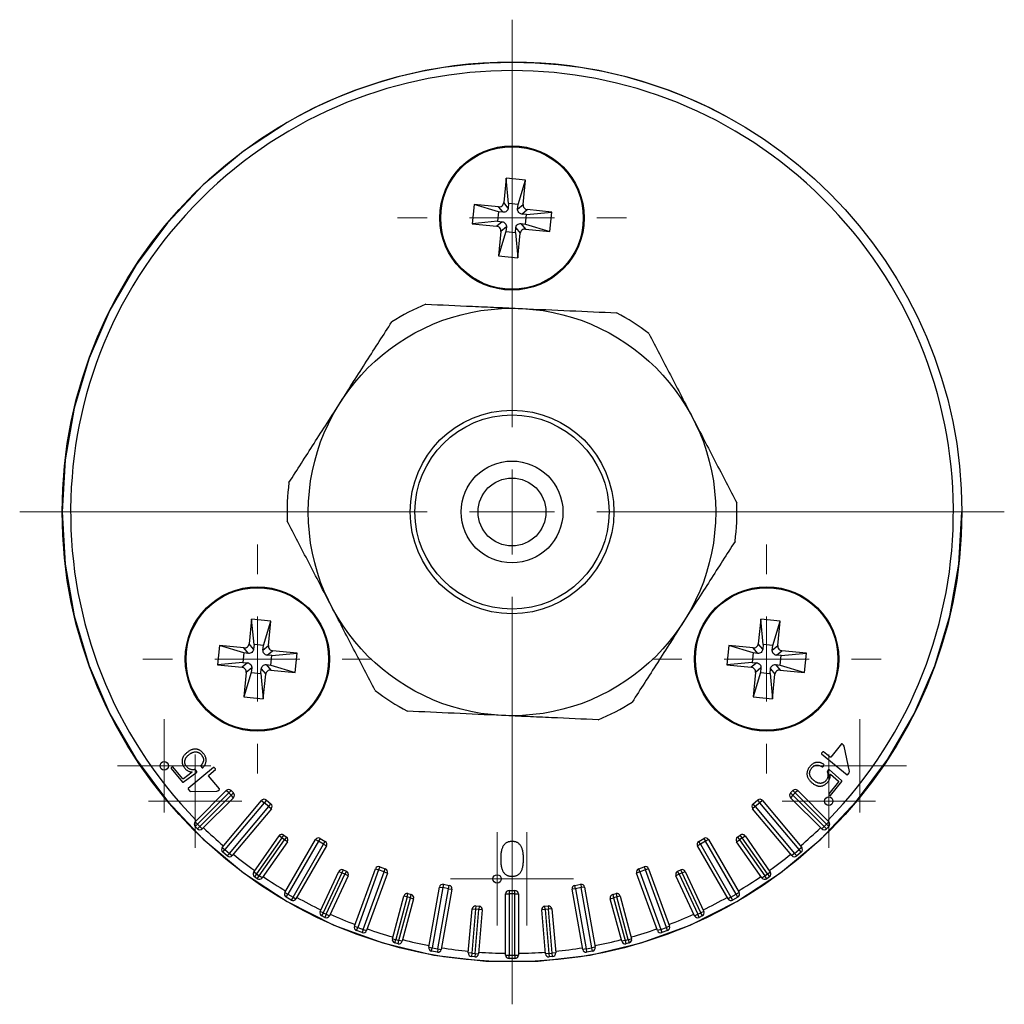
# Model space of a CAD drawing. Header units: millimetres. Extents: x -595 to 1062, y 402 to 460.
# Tile 3 of 3: x 1004 to 1062, y 402 to 460. Entities that reach past the tile are written whole.
import ezdxf

# ---------------------------------------------------------------- set-up
doc = ezdxf.new("R2010")
doc.units = ezdxf.units.MM

# ---------------------------------------------------------------- blocks, each defined once
blk = doc.blocks.new('SW_CENTERMARKSYMBOL_0')
at = {"color": 0, "linetype": 'Continuous', "lineweight": 18}
for p, q in [((0, 5), (0, 6.75)), ((0, 0), (0, 2.5)), ((-5, 0), (-6.75, 0)), ((0, 0), (-2.5, 0)), ((0, 0), (0, -2.5)), ((0, 0), (2.5, 0)), ((5, 0), (6.75, 0)), ((0, -5), (0, -6.75))]:
    blk.add_line(p, q, dxfattribs=at)
blk = doc.blocks.new('SW_CENTERMARKSYMBOL_1')
at = {"color": 0, "linetype": 'Continuous', "lineweight": 18}
for p, q in [((0, 5), (0, 29)), ((0, 0), (0, 2.5)), ((-5, 0), (-29, 0)), ((0, 0), (-2.5, 0)), ((0, 0), (0, -2.5)), ((0, 0), (2.5, 0)), ((5, 0), (29, 0)), ((0, -5), (0, -29))]:
    blk.add_line(p, q, dxfattribs=at)
blk = doc.blocks.new('SW_CENTERMARKSYMBOL_2')
at = {"color": 0, "linetype": 'Continuous', "lineweight": 18}
for p, q in [((0, 5), (0, 6.75)), ((0, 0), (0, 2.5)), ((-5, 0), (-6.75, 0)), ((0, 0), (-2.5, 0)), ((0, 0), (0, -2.5)), ((0, 0), (2.5, 0)), ((5, 0), (6.75, 0)), ((0, -5), (0, -6.75))]:
    blk.add_line(p, q, dxfattribs=at)
blk = doc.blocks.new('SW_CENTERMARKSYMBOL_3')
at = {"color": 0, "linetype": 'Continuous', "lineweight": 18}
for p, q in [((0, 5), (0, 6.75)), ((0, 0), (0, 2.5)), ((-5, 0), (-6.75, 0)), ((0, 0), (-2.5, 0)), ((0, 0), (0, -2.5)), ((0, 0), (2.5, 0)), ((5, 0), (6.75, 0)), ((0, -5), (0, -6.75))]:
    blk.add_line(p, q, dxfattribs=at)
blk = doc.blocks.new('SW_CENTERMARKSYMBOL_4')
at = {"color": 0, "linetype": 'Continuous', "lineweight": 18}
for p, q in [((0, 2.5), (0, 2.75)), ((0, 0), (0, 2.5)), ((-2.5, 0), (-2.75, 0)), ((0, 0), (-2.5, 0)), ((0, 0), (0, -2.5)), ((0, 0), (2.5, 0)), ((2.5, 0), (2.75, 0)), ((0, -2.5), (0, -2.75))]:
    blk.add_line(p, q, dxfattribs=at)
blk = doc.blocks.new('SW_CENTERMARKSYMBOL_5')
at = {"color": 0, "linetype": 'Continuous', "lineweight": 18}
for p, q in [((0, 2.5), (0, 2.75)), ((0, 0), (0, 2.5)), ((-2.5, 0), (-2.75, 0)), ((0, 0), (-2.5, 0)), ((0, 0), (0, -2.5)), ((0, 0), (2.5, 0)), ((2.5, 0), (2.75, 0)), ((0, -2.5), (0, -2.75))]:
    blk.add_line(p, q, dxfattribs=at)
blk = doc.blocks.new('SW_CENTERMARKSYMBOL_6')
at = {"color": 0, "linetype": 'Continuous', "lineweight": 18}
for p, q in [((0, 2.5), (0, 2.75)), ((0, 0), (0, 2.5)), ((-2.5, 0), (-2.75, 0)), ((0, 0), (-2.5, 0)), ((0, 0), (0, -2.5)), ((0, 0), (2.5, 0)), ((2.5, 0), (2.75, 0)), ((0, -2.5), (0, -2.75))]:
    blk.add_line(p, q, dxfattribs=at)
blk = doc.blocks.new('SW_CENTERMARKSYMBOL_7')
at = {"color": 0, "linetype": 'Continuous', "lineweight": 18}
for p, q in [((0, 2.5), (0, 2.75)), ((0, 0), (0, 2.5)), ((-2.5, 0), (-2.75, 0)), ((0, 0), (-2.5, 0)), ((0, 0), (0, -2.5)), ((0, 0), (2.5, 0)), ((2.5, 0), (2.75, 0)), ((0, -2.5), (0, -2.75))]:
    blk.add_line(p, q, dxfattribs=at)
blk = doc.blocks.new('SW_CENTERMARKSYMBOL_8')
at = {"color": 0, "linetype": 'Continuous', "lineweight": 18}
for p, q in [((0, 2.5), (0, 2.75)), ((0, 0), (0, 2.5)), ((-2.5, 0), (-2.75, 0)), ((0, 0), (-2.5, 0)), ((0, 0), (0, -2.5)), ((0, 0), (2.5, 0)), ((2.5, 0), (2.75, 0)), ((0, -2.5), (0, -2.75))]:
    blk.add_line(p, q, dxfattribs=at)
blk = doc.blocks.new('SW_CENTERMARKSYMBOL_9')
at = {"color": 0, "linetype": 'Continuous', "lineweight": 18}
for p, q in [((0, 2.5), (0, 2.75)), ((0, 0), (0, 2.5)), ((-2.5, 0), (-2.75, 0)), ((0, 0), (-2.5, 0)), ((0, 0), (0, -2.5)), ((0, 0), (2.5, 0)), ((2.5, 0), (2.75, 0)), ((0, -2.5), (0, -2.75))]:
    blk.add_line(p, q, dxfattribs=at)

msp = doc.modelspace()

# ---------------------------------------------------------------- linework, layer by layer
at = {"color": 7, "linetype": 'Continuous', "lineweight": 25}
for p, q in [((1032.439, 450.53), (1032.298, 449.087)), ((1032.59, 449.038), (1032.439, 450.53)), ((1033.583, 450.419), (1032.439, 450.53)), ((1033.147, 448.984), (1033.583, 450.419)), ((1033.442, 448.975), (1033.583, 450.419)), ((1030.554, 448.981), (1030.443, 447.836)), ((1031.989, 448.544), (1030.554, 448.981)), ((1031.998, 448.84), (1030.554, 448.981)), ((1032.563, 448.765), (1032.298, 449.087)), ((1032.59, 449.038), (1032.563, 448.765)), ((1033.147, 448.984), (1032.59, 449.038)), ((1033.12, 448.71), (1033.147, 448.984)), ((1033.12, 448.71), (1033.442, 448.975)), ((1031.989, 448.544), (1031.935, 447.987)), ((1032.263, 448.518), (1031.989, 448.544)), ((1032.263, 448.518), (1031.998, 448.84)), ((1033.367, 448.41), (1033.689, 448.675)), ((1033.641, 448.384), (1033.367, 448.41)), ((1033.586, 447.826), (1033.641, 448.384)), ((1033.641, 448.384), (1035.133, 448.535)), ((1035.133, 448.535), (1033.689, 448.675)), ((1035.021, 447.39), (1035.133, 448.535)), ((1031.935, 447.987), (1030.443, 447.836)), ((1030.443, 447.836), (1031.886, 447.696)), ((1032.209, 447.961), (1031.886, 447.696)), ((1031.935, 447.987), (1032.209, 447.961)), ((1033.313, 447.853), (1033.578, 447.531)), ((1033.313, 447.853), (1033.586, 447.826)), ((1033.586, 447.826), (1035.021, 447.39)), ((1032.133, 447.395), (1031.992, 445.952)), ((1032.429, 447.387), (1031.992, 445.952)), ((1032.455, 447.66), (1032.133, 447.395)), ((1032.455, 447.66), (1032.429, 447.387)), ((1032.429, 447.387), (1032.986, 447.333)), ((1032.986, 447.333), (1033.013, 447.606)), ((1032.986, 447.333), (1033.137, 445.84)), ((1033.013, 447.606), (1033.278, 447.284)), ((1033.137, 445.84), (1033.278, 447.284)), ((1033.578, 447.531), (1035.021, 447.39)), ((1031.992, 445.952), (1033.137, 445.84)), ((1017.439, 424.55), (1017.298, 423.106)), ((1017.59, 423.057), (1017.439, 424.55)), ((1018.583, 424.438), (1017.439, 424.55)), ((1018.147, 423.003), (1018.583, 424.438)), ((1018.442, 422.995), (1018.583, 424.438)), ((1047.439, 424.55), (1047.298, 423.106)), ((1047.59, 423.057), (1047.439, 424.55)), ((1048.583, 424.438), (1047.439, 424.55)), ((1048.147, 423.003), (1048.583, 424.438)), ((1048.442, 422.995), (1048.583, 424.438)), ((1015.554, 423), (1015.443, 421.855)), ((1016.989, 422.564), (1015.554, 423)), ((1016.998, 422.859), (1015.554, 423)), ((1017.263, 422.537), (1016.998, 422.859)), ((1017.563, 422.784), (1017.298, 423.106)), ((1017.59, 423.057), (1017.563, 422.784)), ((1018.147, 423.003), (1017.59, 423.057)), ((1018.12, 422.73), (1018.147, 423.003)), ((1018.12, 422.73), (1018.442, 422.995)), ((1045.554, 423), (1045.443, 421.855)), ((1046.989, 422.564), (1045.554, 423)), ((1046.998, 422.859), (1045.554, 423)), ((1047.263, 422.537), (1046.998, 422.859)), ((1047.563, 422.784), (1047.298, 423.106)), ((1047.59, 423.057), (1047.563, 422.784)), ((1048.147, 423.003), (1047.59, 423.057)), ((1048.12, 422.73), (1048.147, 423.003)), ((1048.12, 422.73), (1048.442, 422.995)), ((1016.989, 422.564), (1016.935, 422.007)), ((1017.263, 422.537), (1016.989, 422.564)), ((1018.367, 422.429), (1018.689, 422.695)), ((1018.641, 422.403), (1018.367, 422.429)), ((1018.586, 421.846), (1018.641, 422.403)), ((1018.641, 422.403), (1020.133, 422.554)), ((1020.133, 422.554), (1018.689, 422.695)), ((1020.021, 421.409), (1020.133, 422.554)), ((1046.989, 422.564), (1046.935, 422.007)), ((1047.263, 422.537), (1046.989, 422.564)), ((1048.367, 422.429), (1048.689, 422.695)), ((1048.641, 422.403), (1048.367, 422.429)), ((1048.586, 421.846), (1048.641, 422.403)), ((1048.641, 422.403), (1050.133, 422.554)), ((1050.133, 422.554), (1048.689, 422.695)), ((1050.021, 421.409), (1050.133, 422.554)), ((1016.935, 422.007), (1015.443, 421.855)), ((1015.443, 421.855), (1016.886, 421.715)), ((1017.209, 421.98), (1016.886, 421.715)), ((1016.935, 422.007), (1017.209, 421.98)), ((1017.455, 421.68), (1017.133, 421.415)), ((1017.455, 421.68), (1017.429, 421.406)), ((1018.313, 421.872), (1018.578, 421.55)), ((1018.313, 421.872), (1018.586, 421.846)), ((1018.586, 421.846), (1020.021, 421.409)), ((1046.935, 422.007), (1045.443, 421.855)), ((1045.443, 421.855), (1046.886, 421.715)), ((1047.209, 421.98), (1046.886, 421.715)), ((1046.935, 422.007), (1047.209, 421.98)), ((1047.455, 421.68), (1047.133, 421.415)), ((1047.455, 421.68), (1047.429, 421.406)), ((1048.313, 421.872), (1048.578, 421.55)), ((1048.313, 421.872), (1048.586, 421.846)), ((1048.586, 421.846), (1050.021, 421.409)), ((1017.133, 421.415), (1016.992, 419.971)), ((1017.429, 421.406), (1016.992, 419.971)), ((1017.429, 421.406), (1017.986, 421.352)), ((1017.986, 421.352), (1018.013, 421.625)), ((1017.986, 421.352), (1018.137, 419.86)), ((1018.013, 421.625), (1018.278, 421.303)), ((1018.137, 419.86), (1018.278, 421.303)), ((1018.578, 421.55), (1020.021, 421.409)), ((1047.133, 421.415), (1046.992, 419.971)), ((1047.429, 421.406), (1046.992, 419.971)), ((1047.429, 421.406), (1047.986, 421.352)), ((1047.986, 421.352), (1048.013, 421.625)), ((1047.986, 421.352), (1048.137, 419.86)), ((1048.013, 421.625), (1048.278, 421.303)), ((1048.137, 419.86), (1048.278, 421.303)), ((1048.578, 421.55), (1050.021, 421.409)), ((1016.992, 419.971), (1018.137, 419.86)), ((1046.992, 419.971), (1048.137, 419.86)), ((1052.196, 417.199), (1051.569, 416.425)), ((1052.236, 417.203), (1052.196, 417.199)), ((1052.325, 417.132), (1052.236, 417.203)), ((1052.351, 417.074), (1052.325, 417.132)), ((1052.671, 415.569), (1052.351, 417.074)), ((1013.614, 416.672), (1013.614, 416.672)), ((1051.091, 416.739), (1051.019, 416.65)), ((1051.019, 416.65), (1051.023, 416.61)), ((1051.023, 416.61), (1052.528, 415.392)), ((1051.131, 416.743), (1051.091, 416.739)), ((1051.529, 416.421), (1051.131, 416.743)), ((1014.459, 415.932), (1014.455, 415.891)), ((1014.455, 415.891), (1014.528, 415.804)), ((1051.057, 415.859), (1051.097, 415.863)), ((1051.097, 415.863), (1051.169, 415.951)), ((1051.169, 415.951), (1051.164, 415.991)), ((1051.569, 416.425), (1051.529, 416.421)), ((1012.71, 415.802), (1012.706, 415.761)), ((1012.706, 415.761), (1013.383, 414.955)), ((1012.775, 415.856), (1012.71, 415.802)), ((1012.815, 415.853), (1012.775, 415.856)), ((1013.401, 415.155), (1012.815, 415.853)), ((1013.423, 414.951), (1014.223, 415.548)), ((1013.939, 415.532), (1013.441, 415.152)), ((1015.203, 415.821), (1013.72, 414.577)), ((1013.921, 415.555), (1013.939, 415.532)), ((1014.153, 415.675), (1014.095, 415.701)), ((1014.226, 415.588), (1014.153, 415.675)), ((1014.223, 415.548), (1014.226, 415.588)), ((1014.528, 415.804), (1014.568, 415.801)), ((1014.917, 415.321), (1014.92, 415.361)), ((1015.557, 414.558), (1014.917, 415.321)), ((1014.92, 415.361), (1015.313, 415.69)), ((1015.243, 415.817), (1015.203, 415.821)), ((1015.316, 415.73), (1015.243, 415.817)), ((1015.313, 415.69), (1015.316, 415.73)), ((1051.367, 415.608), (1051.353, 415.546)), ((1051.438, 415.696), (1051.367, 415.608)), ((1051.478, 415.7), (1051.438, 415.696)), ((1052.217, 415.029), (1051.478, 415.7)), ((1051.53, 415.403), (1051.548, 415.424)), ((1051.548, 415.424), (1052.017, 415.008)), ((1052.528, 415.392), (1052.568, 415.396)), ((1052.568, 415.396), (1052.657, 415.507)), ((1052.657, 415.507), (1052.671, 415.569)), ((1013.383, 414.955), (1013.423, 414.951)), ((1013.441, 415.152), (1013.401, 415.155)), ((1050.491, 414.889), (1050.491, 414.888)), ((1052.021, 414.968), (1051.448, 414.26)), ((1051.558, 414.171), (1052.221, 414.989)), ((1052.017, 415.008), (1052.021, 414.968)), ((1052.221, 414.989), (1052.217, 415.029)), ((1013.72, 414.577), (1013.717, 414.537)), ((1013.717, 414.537), (1013.808, 414.428)), ((1013.808, 414.428), (1013.867, 414.402)), ((1013.867, 414.402), (1015.404, 414.43)), ((1014.12, 412.621), (1015.958, 414.459)), ((1016.1, 414.318), (1014.261, 412.479)), ((1014.403, 412.338), (1016.241, 414.176)), ((1015.404, 414.43), (1015.466, 414.444)), ((1015.466, 414.444), (1015.554, 414.518)), ((1015.554, 414.518), (1015.557, 414.558)), ((1016.1, 414.318), (1015.958, 414.459)), ((1016.1, 414.318), (1016.241, 414.459)), ((1016.241, 414.176), (1016.1, 414.318)), ((1016.241, 414.459), (1016.383, 414.318)), ((1016.383, 414.318), (1016.241, 414.176)), ((1016.383, 414.035), (1016.241, 414.176)), ((1049.193, 414.318), (1049.334, 414.459)), ((1049.334, 414.176), (1049.193, 414.318)), ((1049.334, 414.176), (1049.193, 414.035)), ((1049.334, 414.459), (1049.476, 414.318)), ((1049.476, 414.318), (1049.334, 414.176)), ((1049.334, 414.176), (1051.173, 412.338)), ((1049.617, 414.459), (1049.476, 414.318)), ((1051.314, 412.479), (1049.476, 414.318)), ((1049.617, 414.459), (1051.456, 412.621)), ((1051.448, 414.26), (1051.452, 414.22)), ((1051.452, 414.22), (1051.518, 414.166)), ((1051.518, 414.166), (1051.558, 414.171)), ((1016.383, 414.035), (1014.544, 412.197)), ((1015.723, 411.111), (1018.037, 413.869)), ((1018.191, 413.741), (1015.877, 410.983)), ((1018.037, 413.869), (1018.191, 413.741)), ((1018.319, 413.894), (1018.191, 413.741)), ((1018.459, 413.516), (1018.191, 413.741)), ((1018.319, 413.894), (1018.587, 413.669)), ((1018.459, 413.516), (1018.587, 413.669)), ((1046.988, 413.669), (1047.256, 413.894)), ((1047.117, 413.516), (1046.988, 413.669)), ((1047.385, 413.741), (1047.117, 413.516)), ((1047.256, 413.894), (1047.385, 413.741)), ((1047.538, 413.869), (1047.385, 413.741)), ((1049.699, 410.983), (1047.385, 413.741)), ((1047.538, 413.869), (1049.852, 411.111)), ((1051.032, 412.197), (1049.193, 414.035)), ((1016.145, 410.758), (1018.459, 413.516)), ((1018.612, 413.387), (1016.298, 410.629)), ((1018.459, 413.516), (1018.612, 413.387)), ((1047.117, 413.516), (1046.964, 413.387)), ((1049.278, 410.629), (1046.964, 413.387)), ((1047.117, 413.516), (1049.431, 410.758)), ((1014.261, 412.479), (1014.12, 412.621)), ((1014.261, 412.479), (1014.12, 412.338)), ((1014.261, 412.479), (1014.403, 412.338)), ((1051.173, 412.338), (1051.314, 412.479)), ((1051.456, 412.621), (1051.314, 412.479)), ((1051.456, 412.338), (1051.314, 412.479)), ((1014.261, 412.197), (1014.12, 412.338)), ((1014.261, 412.197), (1014.403, 412.338)), ((1014.544, 412.197), (1014.403, 412.338)), ((1019.227, 411.671), (1019.341, 411.835)), ((1019.341, 411.835), (1019.505, 411.72)), ((1046.07, 411.72), (1046.234, 411.835)), ((1046.349, 411.671), (1046.234, 411.835)), ((1051.173, 412.338), (1051.032, 412.197)), ((1051.173, 412.338), (1051.314, 412.197)), ((1051.456, 412.338), (1051.314, 412.197)), ((1017.571, 409.656), (1019.063, 411.786)), ((1019.227, 411.671), (1017.735, 409.542)), ((1017.899, 409.427), (1019.39, 411.557)), ((1019.554, 411.442), (1018.063, 409.312)), ((1019.227, 411.671), (1019.063, 411.786)), ((1019.39, 411.557), (1019.227, 411.671)), ((1019.505, 411.72), (1019.39, 411.557)), ((1019.554, 411.442), (1019.39, 411.557)), ((1019.413, 408.448), (1021.213, 411.566)), ((1021.386, 411.466), (1019.586, 408.348)), ((1019.889, 408.173), (1021.689, 411.291)), ((1021.213, 411.566), (1021.386, 411.466)), ((1021.486, 411.639), (1021.386, 411.466)), ((1021.689, 411.291), (1021.386, 411.466)), ((1021.486, 411.639), (1021.789, 411.464)), ((1021.689, 411.291), (1021.789, 411.464)), ((1021.689, 411.291), (1021.862, 411.191)), ((1043.886, 411.291), (1043.713, 411.191)), ((1043.786, 411.464), (1044.09, 411.639)), ((1043.886, 411.291), (1043.786, 411.464)), ((1044.19, 411.466), (1043.886, 411.291)), ((1043.886, 411.291), (1045.686, 408.173)), ((1044.09, 411.639), (1044.19, 411.466)), ((1044.363, 411.566), (1044.19, 411.466)), ((1045.99, 408.348), (1044.19, 411.466)), ((1044.363, 411.566), (1046.163, 408.448)), ((1046.021, 411.442), (1046.185, 411.557)), ((1047.513, 409.312), (1046.021, 411.442)), ((1046.07, 411.72), (1046.185, 411.557)), ((1046.349, 411.671), (1046.185, 411.557)), ((1046.185, 411.557), (1047.676, 409.427)), ((1046.349, 411.671), (1046.513, 411.786)), ((1047.84, 409.542), (1046.349, 411.671)), ((1046.513, 411.786), (1048.004, 409.656)), ((1015.723, 411.111), (1015.877, 410.983)), ((1015.748, 410.83), (1015.877, 410.983)), ((1016.016, 410.605), (1015.748, 410.83)), ((1015.877, 410.983), (1016.145, 410.758)), ((1016.145, 410.758), (1016.016, 410.605)), ((1016.145, 410.758), (1016.298, 410.629)), ((1021.862, 411.191), (1020.062, 408.073)), ((1045.513, 408.073), (1043.713, 411.191)), ((1049.431, 410.758), (1049.278, 410.629)), ((1049.431, 410.758), (1049.699, 410.983)), ((1049.431, 410.758), (1049.559, 410.605)), ((1049.827, 410.83), (1049.559, 410.605)), ((1049.852, 411.111), (1049.699, 410.983)), ((1049.827, 410.83), (1049.699, 410.983)), ((1032.121, 410.431), (1032.121, 410.43)), ((1017.735, 409.542), (1017.571, 409.656)), ((1017.735, 409.542), (1017.621, 409.378)), ((1017.735, 409.542), (1017.899, 409.427)), ((1021.485, 407.336), (1022.584, 409.693)), ((1022.766, 409.608), (1021.667, 407.252)), ((1021.848, 407.167), (1022.947, 409.524)), ((1022.584, 409.693), (1022.766, 409.608)), ((1022.85, 409.789), (1022.766, 409.608)), ((1022.947, 409.524), (1022.766, 409.608)), ((1022.85, 409.789), (1023.031, 409.705)), ((1023.031, 409.705), (1022.947, 409.524)), ((1023.128, 409.439), (1022.947, 409.524)), ((1023.509, 406.466), (1024.74, 409.849)), ((1024.928, 409.781), (1023.697, 406.398)), ((1024.025, 406.278), (1025.257, 409.661)), ((1025.445, 409.593), (1024.213, 406.21)), ((1024.74, 409.849), (1024.928, 409.781)), ((1024.996, 409.969), (1024.928, 409.781)), ((1025.257, 409.661), (1024.928, 409.781)), ((1024.996, 409.969), (1025.325, 409.849)), ((1025.257, 409.661), (1025.325, 409.849)), ((1025.257, 409.661), (1025.445, 409.593)), ((1040.319, 409.661), (1040.131, 409.593)), ((1041.362, 406.21), (1040.131, 409.593)), ((1040.25, 409.849), (1040.579, 409.969)), ((1040.319, 409.661), (1040.25, 409.849)), ((1040.648, 409.781), (1040.319, 409.661)), ((1040.319, 409.661), (1041.55, 406.278)), ((1040.579, 409.969), (1040.648, 409.781)), ((1040.836, 409.849), (1040.648, 409.781)), ((1041.879, 406.398), (1040.648, 409.781)), ((1040.836, 409.849), (1042.067, 406.466)), ((1042.629, 409.524), (1042.447, 409.439)), ((1042.544, 409.705), (1042.725, 409.789)), ((1042.629, 409.524), (1042.544, 409.705)), ((1042.81, 409.608), (1042.629, 409.524)), ((1042.629, 409.524), (1043.728, 407.167)), ((1042.81, 409.608), (1042.725, 409.789)), ((1042.81, 409.608), (1042.991, 409.693)), ((1043.909, 407.252), (1042.81, 409.608)), ((1042.991, 409.693), (1044.09, 407.336)), ((1047.676, 409.427), (1047.84, 409.542)), ((1047.84, 409.542), (1048.004, 409.656)), ((1047.84, 409.542), (1047.955, 409.378)), ((1017.784, 409.263), (1017.621, 409.378)), ((1017.784, 409.263), (1017.899, 409.427)), ((1018.063, 409.312), (1017.899, 409.427)), ((1023.128, 409.439), (1022.029, 407.083)), ((1028.743, 408.933), (1028.708, 408.736)), ((1028.743, 408.933), (1029.088, 408.873)), ((1036.488, 408.873), (1036.833, 408.933)), ((1036.833, 408.933), (1036.867, 408.736)), ((1043.546, 407.083), (1042.447, 409.439)), ((1047.513, 409.312), (1047.676, 409.427)), ((1047.791, 409.263), (1047.676, 409.427)), ((1047.955, 409.378), (1047.791, 409.263)), ((1019.413, 408.448), (1019.586, 408.348)), ((1019.486, 408.175), (1019.586, 408.348)), ((1019.586, 408.348), (1019.889, 408.173)), ((1026.609, 408.191), (1026.661, 408.384)), ((1026.661, 408.384), (1026.854, 408.332)), ((1026.802, 408.139), (1026.854, 408.332)), ((1027.886, 405.226), (1028.511, 408.771)), ((1028.708, 408.736), (1028.083, 405.191)), ((1028.428, 405.13), (1029.053, 408.676)), ((1028.511, 408.771), (1028.708, 408.736)), ((1029.25, 408.641), (1028.625, 405.096)), ((1029.053, 408.676), (1028.708, 408.736)), ((1029.053, 408.676), (1029.088, 408.873)), ((1029.053, 408.676), (1029.25, 408.641)), ((1032.413, 404.764), (1032.413, 408.364)), ((1032.413, 408.364), (1032.613, 408.364)), ((1032.613, 408.564), (1032.613, 408.364)), ((1032.613, 408.564), (1032.963, 408.564)), ((1032.613, 408.364), (1032.613, 404.764)), ((1032.963, 408.364), (1032.613, 408.364)), ((1032.963, 408.364), (1032.963, 408.564)), ((1032.963, 404.764), (1032.963, 408.364)), ((1032.963, 408.364), (1033.163, 408.364)), ((1033.163, 408.364), (1033.163, 404.764)), ((1036.523, 408.676), (1036.326, 408.641)), ((1036.951, 405.096), (1036.326, 408.641)), ((1036.523, 408.676), (1036.488, 408.873)), ((1036.867, 408.736), (1036.523, 408.676)), ((1036.523, 408.676), (1037.148, 405.13)), ((1037.064, 408.771), (1036.867, 408.736)), ((1037.492, 405.191), (1036.867, 408.736)), ((1037.064, 408.771), (1037.689, 405.226)), ((1038.722, 408.332), (1038.915, 408.384)), ((1038.722, 408.332), (1038.773, 408.139)), ((1038.915, 408.384), (1038.967, 408.191)), ((1045.686, 408.173), (1045.99, 408.348)), ((1046.163, 408.448), (1045.99, 408.348)), ((1046.09, 408.175), (1045.99, 408.348)), ((1019.789, 408), (1019.486, 408.175)), ((1019.889, 408.173), (1019.789, 408)), ((1019.889, 408.173), (1020.062, 408.073)), ((1025.743, 405.731), (1026.416, 408.242)), ((1026.609, 408.191), (1025.936, 405.679)), ((1026.129, 405.628), (1026.802, 408.139)), ((1026.995, 408.087), (1026.322, 405.576)), ((1026.609, 408.191), (1026.416, 408.242)), ((1026.802, 408.139), (1026.609, 408.191)), ((1026.802, 408.139), (1026.995, 408.087)), ((1038.58, 408.087), (1038.773, 408.139)), ((1039.253, 405.576), (1038.58, 408.087)), ((1038.967, 408.191), (1038.773, 408.139)), ((1038.773, 408.139), (1039.446, 405.628)), ((1039.16, 408.242), (1038.967, 408.191)), ((1039.639, 405.679), (1038.967, 408.191)), ((1039.16, 408.242), (1039.833, 405.731)), ((1045.686, 408.173), (1045.513, 408.073)), ((1045.686, 408.173), (1045.786, 408)), ((1046.09, 408.175), (1045.786, 408)), ((1021.667, 407.252), (1021.485, 407.336)), ((1021.667, 407.252), (1021.582, 407.07)), ((1021.667, 407.252), (1021.848, 407.167)), ((1021.848, 407.167), (1021.763, 406.986)), ((1021.848, 407.167), (1022.029, 407.083)), ((1030.214, 404.89), (1030.441, 407.48)), ((1030.64, 407.462), (1030.413, 404.872)), ((1030.441, 407.48), (1030.64, 407.462)), ((1030.613, 404.855), (1030.839, 407.445)), ((1030.657, 407.661), (1030.64, 407.462)), ((1030.839, 407.445), (1030.64, 407.462)), ((1030.657, 407.661), (1030.857, 407.644)), ((1031.038, 407.427), (1030.812, 404.837)), ((1030.857, 407.644), (1030.839, 407.445)), ((1031.038, 407.427), (1030.839, 407.445)), ((1034.736, 407.445), (1034.537, 407.427)), ((1034.764, 404.837), (1034.537, 407.427)), ((1034.719, 407.644), (1034.918, 407.661)), ((1034.736, 407.445), (1034.719, 407.644)), ((1034.936, 407.462), (1034.736, 407.445)), ((1034.736, 407.445), (1034.963, 404.855)), ((1034.918, 407.661), (1034.936, 407.462)), ((1035.135, 407.48), (1034.936, 407.462)), ((1035.162, 404.872), (1034.936, 407.462)), ((1035.135, 407.48), (1035.361, 404.89)), ((1043.546, 407.083), (1043.728, 407.167)), ((1043.728, 407.167), (1043.909, 407.252)), ((1043.812, 406.986), (1043.728, 407.167)), ((1044.09, 407.336), (1043.909, 407.252)), ((1043.993, 407.07), (1043.909, 407.252)), ((1021.763, 406.986), (1021.582, 407.07)), ((1043.993, 407.07), (1043.812, 406.986)), ((1023.509, 406.466), (1023.697, 406.398)), ((1023.628, 406.21), (1023.697, 406.398)), ((1023.957, 406.09), (1023.628, 406.21)), ((1023.697, 406.398), (1024.025, 406.278)), ((1024.025, 406.278), (1023.957, 406.09)), ((1024.025, 406.278), (1024.213, 406.21)), ((1041.55, 406.278), (1041.362, 406.21)), ((1041.55, 406.278), (1041.879, 406.398)), ((1041.55, 406.278), (1041.618, 406.09)), ((1041.947, 406.21), (1041.618, 406.09)), ((1042.067, 406.466), (1041.879, 406.398)), ((1041.947, 406.21), (1041.879, 406.398)), ((1025.743, 405.731), (1025.936, 405.679)), ((1025.884, 405.486), (1025.936, 405.679)), ((1026.077, 405.434), (1025.884, 405.486)), ((1025.936, 405.679), (1026.129, 405.628)), ((1026.077, 405.434), (1026.129, 405.628)), ((1026.322, 405.576), (1026.129, 405.628)), ((1039.446, 405.628), (1039.253, 405.576)), ((1039.446, 405.628), (1039.639, 405.679)), ((1039.446, 405.628), (1039.498, 405.434)), ((1039.691, 405.486), (1039.498, 405.434)), ((1039.639, 405.679), (1039.833, 405.731)), ((1039.639, 405.679), (1039.691, 405.486)), ((1027.886, 405.226), (1028.083, 405.191)), ((1028.048, 404.994), (1028.083, 405.191)), ((1028.393, 404.933), (1028.048, 404.994)), ((1028.083, 405.191), (1028.428, 405.13)), ((1028.428, 405.13), (1028.393, 404.933)), ((1028.428, 405.13), (1028.625, 405.096)), ((1030.413, 404.872), (1030.214, 404.89)), ((1030.413, 404.872), (1030.396, 404.673)), ((1030.413, 404.872), (1030.613, 404.855)), ((1030.613, 404.855), (1030.595, 404.655)), ((1030.613, 404.855), (1030.812, 404.837)), ((1034.963, 404.855), (1034.764, 404.837)), ((1034.963, 404.855), (1035.162, 404.872)), ((1034.963, 404.855), (1034.98, 404.655)), ((1035.361, 404.89), (1035.162, 404.872)), ((1035.18, 404.673), (1035.162, 404.872)), ((1037.148, 405.13), (1036.951, 405.096)), ((1037.148, 405.13), (1037.492, 405.191)), ((1037.148, 405.13), (1037.183, 404.933)), ((1037.527, 404.994), (1037.183, 404.933)), ((1037.689, 405.226), (1037.492, 405.191)), ((1037.527, 404.994), (1037.492, 405.191)), ((1030.595, 404.655), (1030.396, 404.673)), ((1032.413, 404.764), (1032.613, 404.764)), ((1032.613, 404.764), (1032.963, 404.764)), ((1032.613, 404.564), (1032.613, 404.764)), ((1032.963, 404.564), (1032.613, 404.564)), ((1032.963, 404.764), (1032.963, 404.564)), ((1032.963, 404.764), (1033.163, 404.764)), ((1035.18, 404.673), (1034.98, 404.655))]:
    msp.add_line(p, q, dxfattribs=at)
at = {"color": 7, "linetype": 'Continuous', "lineweight": 25, "flags": 128}
msp.add_lwpolyline([(1019.538, 453.815), (1016.963, 452.121), (1014.602, 450.14), (1012.488, 447.899), (1010.647, 445.427), (1009.107, 442.758), (1007.886, 439.928), (1007.002, 436.976), (1006.467, 433.941), (1006.288, 430.865), (1006.467, 427.788), (1007.002, 424.754), (1007.886, 421.801), (1009.107, 418.972), (1010.647, 416.303), (1012.488, 413.831), (1014.602, 411.59), (1016.963, 409.609), (1019.538, 407.915), (1022.292, 406.532), (1025.187, 405.478), (1028.186, 404.768), (1031.247, 404.41), (1034.329, 404.41), (1037.389, 404.768), (1040.388, 405.478), (1043.284, 406.532), (1046.038, 407.915), (1048.612, 409.609), (1050.973, 411.59), (1053.088, 413.831), (1054.928, 416.303), (1056.469, 418.972), (1057.69, 421.801), (1058.573, 424.754), (1059.109, 427.788), (1059.288, 430.865), (1059.288, 430.865)], dxfattribs=at)
at = {"color": 7, "linetype": 'Continuous', "lineweight": 25}
for centre, radius in [((1032.788, 430.865), 26.5), ((1032.788, 448.185), 4.25), ((1032.788, 448.185), 4.2), ((1032.788, 430.865), 12), ((1032.788, 430.865), 6), ((1032.788, 430.865), 5.716), ((1032.788, 430.865), 3), ((1032.788, 430.865), 2), ((1017.788, 422.205), 4.25), ((1017.788, 422.205), 4.2), ((1047.788, 422.205), 4.25), ((1047.788, 422.205), 4.2), ((1012.306, 415.916), 0.25), ((1051.443, 413.834), 0.25), ((1031.908, 409.25), 0.25)]:
    msp.add_circle(centre, radius, dxfattribs=at)
for centre, radius, start, end in [((1032.788, 430.865), 26.5, 60, 120), ((1032.788, 430.865), 26, 315.66049, 224.33951), ((1032.788, 430.865), 13.25, 112.4908, 122.31554), ((1032.788, 430.865), 13.25, 52.4908, 62.31554), ((1032.788, 430.865), 13.25, 172.4908, 182.31554), ((1032.788, 430.865), 13.25, 352.4908, 2.31554), ((1032.788, 430.865), 13.25, 232.4908, 242.31554), ((1032.788, 430.865), 13.25, 292.4908, 302.31554), ((1016.1, 414.318), 0.2, 45, 135), ((1016.241, 414.176), 0.2, 315, 45), ((1049.334, 414.176), 0.2, 135, 225), ((1049.476, 414.318), 0.2, 45, 135), ((1018.191, 413.741), 0.2, 50, 140), ((1018.459, 413.516), 0.2, 320, 50), ((1047.117, 413.516), 0.2, 130, 220), ((1047.385, 413.741), 0.2, 40, 130), ((1014.261, 412.479), 0.2, 135, 225), ((1051.314, 412.479), 0.2, 315, 45), ((1014.403, 412.338), 0.2, 225, 315), ((1032.788, 430.865), 26, 225.66175, 229.17417), ((1019.227, 411.671), 0.2, 55, 145), ((1046.349, 411.671), 0.2, 35, 125), ((1032.788, 430.865), 26, 310.82583, 314.33825), ((1051.173, 412.338), 0.2, 225, 315), ((1019.39, 411.557), 0.2, 325, 55), ((1021.386, 411.466), 0.2, 60, 150), ((1021.689, 411.291), 0.2, 330, 60), ((1043.886, 411.291), 0.2, 120, 210), ((1044.19, 411.466), 0.2, 30, 120), ((1046.185, 411.557), 0.2, 125, 215), ((1015.877, 410.983), 0.2, 140, 230), ((1032.788, 430.865), 26, 230.82699, 234.33951), ((1032.788, 430.865), 26, 305.66049, 309.17301), ((1049.699, 410.983), 0.2, 310, 40), ((1016.145, 410.758), 0.2, 230, 320), ((1049.431, 410.758), 0.2, 220, 310), ((1017.735, 409.542), 0.2, 145, 235), ((1022.766, 409.608), 0.2, 65, 155), ((1022.947, 409.524), 0.2, 335, 65), ((1024.928, 409.781), 0.2, 70, 160), ((1025.257, 409.661), 0.2, 340, 70), ((1040.319, 409.661), 0.2, 110, 200), ((1040.648, 409.781), 0.2, 20, 110), ((1042.629, 409.524), 0.2, 115, 205), ((1042.81, 409.608), 0.2, 25, 115), ((1047.84, 409.542), 0.2, 305, 35), ((1017.899, 409.427), 0.2, 235, 325), ((1032.788, 430.865), 26, 235.66175, 239.17417), ((1028.708, 408.736), 0.2, 80, 170), ((1036.867, 408.736), 0.2, 10, 100), ((1032.788, 430.865), 26, 300.82583, 304.33825), ((1047.676, 409.427), 0.2, 215, 305), ((1019.586, 408.348), 0.2, 150, 240), ((1026.609, 408.191), 0.2, 75, 165), ((1026.802, 408.139), 0.2, 345, 75), ((1029.053, 408.676), 0.2, 350, 80), ((1032.613, 408.364), 0.2, 90, 180), ((1032.963, 408.364), 0.2, 0, 90), ((1036.523, 408.676), 0.2, 100, 190), ((1038.773, 408.139), 0.2, 105, 195), ((1038.967, 408.191), 0.2, 15, 105), ((1045.99, 408.348), 0.2, 300, 30), ((1019.889, 408.173), 0.2, 240, 330), ((1032.788, 430.865), 26, 240.82699, 244.33951), ((1032.788, 430.865), 26, 295.66049, 299.17301), ((1045.686, 408.173), 0.2, 210, 300), ((1021.667, 407.252), 0.2, 155, 245), ((1032.788, 430.865), 26, 245.66175, 249.17417), ((1030.64, 407.462), 0.2, 85, 175), ((1030.839, 407.445), 0.2, 355, 85), ((1034.736, 407.445), 0.2, 95, 185), ((1034.936, 407.462), 0.2, 5, 95), ((1032.788, 430.865), 26, 290.82583, 294.33825), ((1043.909, 407.252), 0.2, 295, 25), ((1021.848, 407.167), 0.2, 245, 335), ((1043.728, 407.167), 0.2, 205, 295), ((1023.697, 406.398), 0.2, 160, 250), ((1024.025, 406.278), 0.2, 250, 340), ((1032.788, 430.865), 26, 250.82699, 254.33951), ((1032.788, 430.865), 26, 285.66049, 289.17301), ((1041.55, 406.278), 0.2, 200, 290), ((1041.879, 406.398), 0.2, 290, 20), ((1025.936, 405.679), 0.2, 165, 255), ((1026.129, 405.628), 0.2, 255, 345), ((1032.788, 430.865), 26, 255.66175, 259.17359), ((1032.788, 430.865), 26, 280.82641, 284.33825), ((1039.446, 405.628), 0.2, 195, 285), ((1039.639, 405.679), 0.2, 285, 15), ((1028.083, 405.191), 0.2, 170, 260), ((1028.428, 405.13), 0.2, 260, 350), ((1032.788, 430.865), 26, 260.82641, 264.33888), ((1030.413, 404.872), 0.2, 175, 265), ((1032.788, 430.865), 26, 265.66112, 269.17359), ((1032.788, 430.865), 26, 270.82641, 274.33888), ((1035.162, 404.872), 0.2, 275, 5), ((1032.788, 430.865), 26, 275.66112, 279.17359), ((1037.148, 405.13), 0.2, 190, 280), ((1037.492, 405.191), 0.2, 280, 10), ((1030.613, 404.855), 0.2, 265, 355), ((1032.613, 404.764), 0.2, 180, 270), ((1032.963, 404.764), 0.2, 270, 0), ((1034.963, 404.855), 0.2, 185, 275)]:
    msp.add_arc(centre, radius, start, end, dxfattribs=at)
for points, knots in [([(1031.998, 448.84), (1032.062, 448.834), (1032.14, 448.853), (1032.258, 448.95), (1032.292, 449.023), (1032.298, 449.087)], [0, 0, 0, 0, 0.5, 0.5, 1, 1, 1, 1]), ([(1033.442, 448.975), (1033.436, 448.911), (1033.456, 448.833), (1033.552, 448.716), (1033.625, 448.682), (1033.689, 448.675)], [0, 0, 0, 0, 0.5, 0.5, 1, 1, 1, 1]), ([(1032.563, 448.765), (1032.557, 448.7), (1032.523, 448.627), (1032.405, 448.531), (1032.327, 448.511), (1032.263, 448.518)], [0, 0, 0, 0, 0.5, 0.5, 1, 1, 1, 1]), ([(1033.367, 448.41), (1033.303, 448.416), (1033.23, 448.451), (1033.133, 448.568), (1033.114, 448.646), (1033.12, 448.71)], [0, 0, 0, 0, 0.5, 0.5, 1, 1, 1, 1]), ([(1032.209, 447.961), (1032.273, 447.954), (1032.346, 447.92), (1032.442, 447.803), (1032.462, 447.725), (1032.455, 447.66)], [0, 0, 0, 0, 0.5, 0.5, 1, 1, 1, 1]), ([(1033.013, 447.606), (1033.019, 447.671), (1033.053, 447.744), (1033.17, 447.84), (1033.248, 447.859), (1033.313, 447.853)], [0, 0, 0, 0, 0.5, 0.5, 1, 1, 1, 1]), ([(1032.133, 447.395), (1032.139, 447.46), (1032.12, 447.538), (1032.024, 447.655), (1031.951, 447.689), (1031.886, 447.696)], [0, 0, 0, 0, 0.5, 0.5, 1, 1, 1, 1]), ([(1033.578, 447.531), (1033.513, 447.537), (1033.435, 447.518), (1033.318, 447.421), (1033.284, 447.348), (1033.278, 447.284)], [0, 0, 0, 0, 0.5, 0.5, 1, 1, 1, 1]), ([(1027.719, 443.107), (1028.612, 443.067), (1029.522, 443.025), (1030.923, 442.962), (1031.396, 442.94), (1032.356, 442.897), (1032.844, 442.875), (1033.331, 442.853)], [0, 0, 0, 0, 0.5, 0.5, 0.75, 0.75, 1, 1, 1, 1]), ([(1033.331, 442.853), (1034.305, 442.808), (1035.257, 442.765), (1037.129, 442.68), (1038.05, 442.639), (1038.944, 442.598)], [0, 0, 0, 0, 0.5, 0.5, 1, 1, 1, 1]), ([(1022.678, 437.33), (1023.203, 438.15), (1023.717, 438.954), (1024.726, 440.532), (1025.223, 441.309), (1025.705, 442.063)], [0, 0, 0, 0, 0.5, 0.5, 1, 1, 1, 1]), ([(1040.856, 441.376), (1041.267, 440.582), (1041.686, 439.774), (1042.332, 438.529), (1042.55, 438.108), (1042.992, 437.254), (1043.217, 436.821), (1043.441, 436.388)], [0, 0, 0, 0, 0.5, 0.5, 0.75, 0.75, 1, 1, 1, 1]), ([(1019.651, 432.596), (1020.133, 433.349), (1020.623, 434.117), (1021.379, 435.298), (1021.634, 435.697), (1022.152, 436.507), (1022.415, 436.919), (1022.678, 437.33)], [0, 0, 0, 0, 0.5, 0.5, 0.75, 0.75, 1, 1, 1, 1]), ([(1043.441, 436.388), (1043.89, 435.523), (1044.329, 434.676), (1045.191, 433.013), (1045.615, 432.194), (1046.027, 431.4)], [0, 0, 0, 0, 0.5, 0.5, 1, 1, 1, 1]), ([(1022.134, 425.342), (1021.686, 426.207), (1021.247, 427.053), (1020.385, 428.716), (1019.96, 429.536), (1019.549, 430.33)], [0, 0, 0, 0, 0.5, 0.5, 1, 1, 1, 1]), ([(1045.924, 429.133), (1045.443, 428.381), (1044.952, 427.613), (1044.197, 426.432), (1043.941, 426.033), (1043.423, 425.222), (1043.16, 424.811), (1042.898, 424.4)], [0, 0, 0, 0, 0.5, 0.5, 0.75, 0.75, 1, 1, 1, 1]), ([(1024.72, 420.354), (1024.309, 421.148), (1023.89, 421.956), (1023.244, 423.201), (1023.026, 423.622), (1022.583, 424.475), (1022.359, 424.909), (1022.134, 425.342)], [0, 0, 0, 0, 0.5, 0.5, 0.75, 0.75, 1, 1, 1, 1]), ([(1042.898, 424.4), (1042.373, 423.579), (1041.859, 422.776), (1040.85, 421.198), (1040.353, 420.42), (1039.871, 419.667)], [0, 0, 0, 0, 0.5, 0.5, 1, 1, 1, 1]), ([(1016.998, 422.859), (1017.062, 422.853), (1017.14, 422.872), (1017.258, 422.969), (1017.292, 423.042), (1017.298, 423.106)], [0, 0, 0, 0, 0.5, 0.5, 1, 1, 1, 1]), ([(1018.442, 422.995), (1018.436, 422.93), (1018.456, 422.852), (1018.552, 422.735), (1018.625, 422.701), (1018.689, 422.695)], [0, 0, 0, 0, 0.5, 0.5, 1, 1, 1, 1]), ([(1046.998, 422.859), (1047.062, 422.853), (1047.14, 422.872), (1047.258, 422.969), (1047.292, 423.042), (1047.298, 423.106)], [0, 0, 0, 0, 0.5, 0.5, 1, 1, 1, 1]), ([(1048.442, 422.995), (1048.436, 422.93), (1048.456, 422.852), (1048.552, 422.735), (1048.625, 422.701), (1048.689, 422.695)], [0, 0, 0, 0, 0.5, 0.5, 1, 1, 1, 1]), ([(1017.563, 422.784), (1017.557, 422.719), (1017.523, 422.646), (1017.405, 422.55), (1017.327, 422.531), (1017.263, 422.537)], [0, 0, 0, 0, 0.5, 0.5, 1, 1, 1, 1]), ([(1018.367, 422.429), (1018.303, 422.436), (1018.23, 422.47), (1018.133, 422.587), (1018.114, 422.665), (1018.12, 422.73)], [0, 0, 0, 0, 0.5, 0.5, 1, 1, 1, 1]), ([(1047.563, 422.784), (1047.557, 422.719), (1047.523, 422.646), (1047.405, 422.55), (1047.327, 422.531), (1047.263, 422.537)], [0, 0, 0, 0, 0.5, 0.5, 1, 1, 1, 1]), ([(1048.367, 422.429), (1048.303, 422.436), (1048.23, 422.47), (1048.133, 422.587), (1048.114, 422.665), (1048.12, 422.73)], [0, 0, 0, 0, 0.5, 0.5, 1, 1, 1, 1]), ([(1017.133, 421.415), (1017.139, 421.479), (1017.12, 421.557), (1017.024, 421.674), (1016.951, 421.709), (1016.886, 421.715)], [0, 0, 0, 0, 0.5, 0.5, 1, 1, 1, 1]), ([(1017.209, 421.98), (1017.273, 421.974), (1017.346, 421.94), (1017.442, 421.822), (1017.462, 421.744), (1017.455, 421.68)], [0, 0, 0, 0, 0.5, 0.5, 1, 1, 1, 1]), ([(1018.013, 421.625), (1018.019, 421.69), (1018.053, 421.763), (1018.17, 421.859), (1018.248, 421.879), (1018.313, 421.872)], [0, 0, 0, 0, 0.5, 0.5, 1, 1, 1, 1]), ([(1047.133, 421.415), (1047.139, 421.479), (1047.12, 421.557), (1047.024, 421.674), (1046.951, 421.709), (1046.886, 421.715)], [0, 0, 0, 0, 0.5, 0.5, 1, 1, 1, 1]), ([(1047.209, 421.98), (1047.273, 421.974), (1047.346, 421.94), (1047.442, 421.822), (1047.462, 421.744), (1047.455, 421.68)], [0, 0, 0, 0, 0.5, 0.5, 1, 1, 1, 1]), ([(1048.013, 421.625), (1048.019, 421.69), (1048.053, 421.763), (1048.17, 421.859), (1048.248, 421.879), (1048.313, 421.872)], [0, 0, 0, 0, 0.5, 0.5, 1, 1, 1, 1]), ([(1018.578, 421.55), (1018.513, 421.556), (1018.435, 421.537), (1018.318, 421.44), (1018.284, 421.368), (1018.278, 421.303)], [0, 0, 0, 0, 0.5, 0.5, 1, 1, 1, 1]), ([(1048.578, 421.55), (1048.513, 421.556), (1048.435, 421.537), (1048.318, 421.44), (1048.284, 421.368), (1048.278, 421.303)], [0, 0, 0, 0, 0.5, 0.5, 1, 1, 1, 1]), ([(1032.244, 418.877), (1031.271, 418.921), (1030.318, 418.965), (1028.447, 419.049), (1027.525, 419.091), (1026.632, 419.132)], [0, 0, 0, 0, 0.5, 0.5, 1, 1, 1, 1]), ([(1037.856, 418.623), (1036.964, 418.663), (1036.054, 418.704), (1034.653, 418.768), (1034.18, 418.789), (1033.219, 418.833), (1032.731, 418.855), (1032.244, 418.877)], [0, 0, 0, 0, 0.5, 0.5, 0.75, 0.75, 1, 1, 1, 1]), ([(1013.614, 416.672), (1013.595, 416.655), (1013.557, 416.621), (1013.507, 416.567), (1013.463, 416.512), (1013.426, 416.457), (1013.398, 416.4), (1013.375, 416.343), (1013.36, 416.285), (1013.352, 416.226), (1013.351, 416.167), (1013.355, 416.108), (1013.367, 416.05), (1013.383, 415.992), (1013.407, 415.936), (1013.437, 415.88), (1013.473, 415.824), (1013.501, 415.789), (1013.515, 415.772)], [0, 0, 0, 0, 0.075945, 0.147545, 0.2156, 0.279983, 0.341771, 0.40166, 0.459716, 0.517706, 0.575149, 0.63235, 0.689612, 0.747814, 0.807037, 0.868839, 0.933004, 1, 1, 1, 1]), ([(1013.624, 415.863), (1013.613, 415.878), (1013.59, 415.907), (1013.562, 415.953), (1013.54, 415.999), (1013.524, 416.044), (1013.513, 416.09), (1013.509, 416.135), (1013.511, 416.181), (1013.519, 416.226), (1013.532, 416.271), (1013.55, 416.315), (1013.571, 416.358), (1013.597, 416.401), (1013.627, 416.442), (1013.663, 416.483), (1013.702, 416.522), (1013.731, 416.547), (1013.746, 416.56)], [0, 0, 0, 0, 0.070471, 0.137332, 0.200047, 0.259993, 0.317933, 0.374666, 0.430689, 0.488025, 0.546232, 0.604795, 0.664977, 0.726555, 0.790866, 0.857498, 0.927231, 1, 1, 1, 1]), ([(1014.602, 416.646), (1014.585, 416.666), (1014.552, 416.704), (1014.497, 416.754), (1014.442, 416.798), (1014.385, 416.833), (1014.327, 416.861), (1014.267, 416.881), (1014.206, 416.895), (1014.144, 416.9), (1014.08, 416.898), (1014.016, 416.888), (1013.951, 416.871), (1013.885, 416.846), (1013.818, 416.814), (1013.75, 416.774), (1013.681, 416.727), (1013.637, 416.691), (1013.614, 416.672)], [0, 0, 0, 0, 0.068999, 0.134344, 0.196262, 0.255426, 0.31224, 0.367765, 0.422682, 0.478006, 0.533886, 0.591447, 0.650772, 0.713149, 0.778625, 0.847993, 0.922009, 1, 1, 1, 1]), ([(1013.746, 416.56), (1013.763, 416.574), (1013.798, 416.601), (1013.85, 416.638), (1013.902, 416.668), (1013.953, 416.693), (1014.003, 416.713), (1014.053, 416.726), (1014.102, 416.735), (1014.15, 416.738), (1014.197, 416.734), (1014.243, 416.726), (1014.288, 416.711), (1014.332, 416.691), (1014.375, 416.665), (1014.416, 416.634), (1014.456, 416.597), (1014.48, 416.569), (1014.493, 416.555)], [0, 0, 0, 0, 0.079303, 0.154091, 0.224403, 0.291081, 0.354364, 0.414605, 0.472536, 0.529243, 0.584559, 0.63924, 0.694654, 0.750536, 0.808728, 0.869139, 0.93286, 1, 1, 1, 1]), ([(1014.493, 416.555), (1014.504, 416.54), (1014.526, 416.512), (1014.554, 416.467), (1014.577, 416.424), (1014.595, 416.381), (1014.607, 416.339), (1014.614, 416.297), (1014.615, 416.256), (1014.611, 416.216), (1014.602, 416.177), (1014.591, 416.139), (1014.576, 416.102), (1014.558, 416.066), (1014.538, 416.031), (1014.515, 415.997), (1014.488, 415.963), (1014.469, 415.942), (1014.459, 415.932)], [0, 0, 0, 0, 0.080334, 0.15533, 0.225448, 0.291797, 0.353958, 0.41445, 0.472449, 0.530134, 0.587688, 0.644406, 0.70153, 0.758938, 0.816976, 0.876538, 0.937606, 1, 1, 1, 1]), ([(1014.568, 415.801), (1014.582, 415.815), (1014.61, 415.843), (1014.646, 415.887), (1014.679, 415.933), (1014.706, 415.981), (1014.73, 416.029), (1014.748, 416.08), (1014.762, 416.132), (1014.772, 416.185), (1014.776, 416.239), (1014.772, 416.295), (1014.762, 416.352), (1014.744, 416.409), (1014.72, 416.468), (1014.687, 416.527), (1014.648, 416.587), (1014.618, 416.626), (1014.602, 416.646)], [0, 0, 0, 0, 0.062926, 0.123721, 0.182657, 0.239882, 0.297203, 0.353693, 0.409968, 0.466893, 0.524369, 0.582686, 0.643184, 0.706392, 0.772792, 0.843936, 0.919371, 1, 1, 1, 1]), ([(1014.095, 415.701), (1014.076, 415.695), (1014.039, 415.685), (1013.98, 415.68), (1013.92, 415.684), (1013.859, 415.697), (1013.797, 415.721), (1013.737, 415.757), (1013.678, 415.805), (1013.643, 415.843), (1013.624, 415.863)], [0, 0, 0, 0, 0.10905, 0.219152, 0.331392, 0.449892, 0.573938, 0.705025, 0.846014, 1, 1, 1, 1]), ([(1050.328, 415.863), (1050.312, 415.842), (1050.282, 415.802), (1050.242, 415.74), (1050.21, 415.677), (1050.186, 415.615), (1050.17, 415.552), (1050.161, 415.49), (1050.16, 415.427), (1050.167, 415.365), (1050.181, 415.303), (1050.203, 415.242), (1050.232, 415.181), (1050.269, 415.121), (1050.314, 415.062), (1050.366, 415.002), (1050.425, 414.944), (1050.469, 414.907), (1050.491, 414.889)], [0, 0, 0, 0, 0.069165, 0.134312, 0.196044, 0.255455, 0.312053, 0.367725, 0.422878, 0.477965, 0.534131, 0.591538, 0.650995, 0.713124, 0.778856, 0.848215, 0.921811, 1, 1, 1, 1]), ([(1051.164, 415.991), (1051.148, 416.002), (1051.116, 416.024), (1051.065, 416.052), (1051.014, 416.074), (1050.962, 416.093), (1050.91, 416.106), (1050.857, 416.115), (1050.803, 416.119), (1050.749, 416.118), (1050.695, 416.112), (1050.641, 416.098), (1050.587, 416.076), (1050.534, 416.048), (1050.481, 416.012), (1050.429, 415.969), (1050.377, 415.92), (1050.345, 415.882), (1050.328, 415.863)], [0, 0, 0, 0, 0.0625384, 0.1233909, 0.1823257, 0.2398996, 0.2968007, 0.3531552, 0.409802, 0.4667231, 0.5240604, 0.5823317, 0.6425982, 0.7061573, 0.7727944, 0.8434995, 0.919396, 1, 1, 1, 1]), ([(1050.439, 415.774), (1050.451, 415.788), (1050.475, 415.815), (1050.513, 415.851), (1050.551, 415.881), (1050.59, 415.907), (1050.629, 415.927), (1050.669, 415.941), (1050.708, 415.951), (1050.762, 415.954), (1050.828, 415.95), (1050.907, 415.932), (1050.985, 415.903), (1051.033, 415.874), (1051.057, 415.859)], [0, 0, 0, 0, 0.079973, 0.155704, 0.226001, 0.291786, 0.354742, 0.414424, 0.472678, 0.530247, 0.644624, 0.759141, 0.877112, 1, 1, 1, 1]), ([(1013.515, 415.772), (1013.529, 415.756), (1013.556, 415.725), (1013.601, 415.684), (1013.649, 415.649), (1013.698, 415.618), (1013.75, 415.594), (1013.805, 415.575), (1013.862, 415.561), (1013.901, 415.557), (1013.921, 415.555)], [0, 0, 0, 0, 0.132678, 0.260427, 0.38564, 0.508114, 0.629429, 0.750492, 0.874215, 1, 1, 1, 1]), ([(1050.576, 415.039), (1050.559, 415.054), (1050.526, 415.082), (1050.48, 415.126), (1050.44, 415.171), (1050.406, 415.217), (1050.377, 415.263), (1050.354, 415.308), (1050.337, 415.355), (1050.325, 415.402), (1050.32, 415.449), (1050.319, 415.496), (1050.325, 415.543), (1050.336, 415.59), (1050.353, 415.636), (1050.376, 415.682), (1050.404, 415.729), (1050.427, 415.758), (1050.439, 415.774)], [0, 0, 0, 0, 0.079287, 0.154259, 0.224573, 0.291282, 0.354552, 0.414738, 0.47293, 0.529288, 0.584409, 0.639598, 0.694719, 0.750491, 0.808683, 0.869086, 0.932516, 1, 1, 1, 1]), ([(1051.353, 415.546), (1051.362, 415.528), (1051.38, 415.494), (1051.396, 415.437), (1051.403, 415.377), (1051.402, 415.314), (1051.39, 415.249), (1051.367, 415.183), (1051.331, 415.117), (1051.3, 415.075), (1051.284, 415.053)], [0, 0, 0, 0, 0.109614, 0.219637, 0.332491, 0.450717, 0.57397, 0.705061, 0.845954, 1, 1, 1, 1]), ([(1051.394, 414.963), (1051.407, 414.98), (1051.432, 415.012), (1051.464, 415.064), (1051.49, 415.117), (1051.509, 415.172), (1051.524, 415.228), (1051.532, 415.285), (1051.534, 415.344), (1051.531, 415.383), (1051.53, 415.403)], [0, 0, 0, 0, 0.132606, 0.261261, 0.385176, 0.50755, 0.629059, 0.750549, 0.874345, 1, 1, 1, 1]), ([(1050.491, 414.888), (1050.512, 414.873), (1050.552, 414.842), (1050.615, 414.803), (1050.677, 414.771), (1050.738, 414.746), (1050.8, 414.728), (1050.86, 414.716), (1050.92, 414.713), (1050.98, 414.716), (1051.038, 414.726), (1051.095, 414.742), (1051.149, 414.764), (1051.202, 414.792), (1051.254, 414.825), (1051.303, 414.866), (1051.35, 414.911), (1051.379, 414.946), (1051.394, 414.963)], [0, 0, 0, 0, 0.076157, 0.147796, 0.215504, 0.280158, 0.342047, 0.40167, 0.460009, 0.517924, 0.575359, 0.632451, 0.689944, 0.747605, 0.807302, 0.868953, 0.933136, 1, 1, 1, 1]), ([(1051.284, 415.053), (1051.271, 415.039), (1051.247, 415.011), (1051.207, 414.975), (1051.167, 414.944), (1051.125, 414.92), (1051.082, 414.901), (1051.038, 414.888), (1050.993, 414.881), (1050.947, 414.88), (1050.901, 414.884), (1050.854, 414.892), (1050.808, 414.906), (1050.761, 414.924), (1050.715, 414.946), (1050.668, 414.972), (1050.622, 415.003), (1050.592, 415.027), (1050.576, 415.039)], [0, 0, 0, 0, 0.070857, 0.136983, 0.200021, 0.260065, 0.317764, 0.374457, 0.431086, 0.488087, 0.546321, 0.604723, 0.665011, 0.727075, 0.790681, 0.8576, 0.926793, 1, 1, 1, 1]), ([(1032.792, 411.457), (1032.765, 411.456), (1032.714, 411.456), (1032.64, 411.446), (1032.57, 411.429), (1032.505, 411.404), (1032.445, 411.371), (1032.389, 411.33), (1032.339, 411.282), (1032.293, 411.226), (1032.252, 411.16), (1032.217, 411.086), (1032.188, 411.001), (1032.163, 410.906), (1032.145, 410.801), (1032.131, 410.687), (1032.123, 410.562), (1032.122, 410.476), (1032.121, 410.431)], [0, 0, 0, 0, 0.056324, 0.109855, 0.160903, 0.21028, 0.258957, 0.307895, 0.357521, 0.408855, 0.463163, 0.522236, 0.586286, 0.655997, 0.731801, 0.814362, 0.903583, 1, 1, 1, 1]), ([(1033.462, 410.431), (1033.462, 410.476), (1033.461, 410.562), (1033.452, 410.687), (1033.439, 410.801), (1033.419, 410.906), (1033.395, 411.001), (1033.366, 411.086), (1033.331, 411.16), (1033.29, 411.226), (1033.244, 411.282), (1033.194, 411.33), (1033.138, 411.371), (1033.078, 411.404), (1033.013, 411.429), (1032.943, 411.446), (1032.869, 411.456), (1032.818, 411.456), (1032.792, 411.457)], [0, 0, 0, 0, 0.096442, 0.185705, 0.268252, 0.344128, 0.413857, 0.477923, 0.537011, 0.591333, 0.64268, 0.692319, 0.74127, 0.789958, 0.839348, 0.89041, 0.943662, 1, 1, 1, 1]), ([(1032.121, 410.43), (1032.121, 410.385), (1032.123, 410.299), (1032.131, 410.175), (1032.145, 410.06), (1032.163, 409.955), (1032.188, 409.86), (1032.217, 409.775), (1032.252, 409.7), (1032.293, 409.635), (1032.339, 409.579), (1032.389, 409.531), (1032.445, 409.49), (1032.505, 409.457), (1032.57, 409.432), (1032.64, 409.415), (1032.714, 409.405), (1032.765, 409.404), (1032.792, 409.404)], [0, 0, 0, 0, 0.096132, 0.185352, 0.267913, 0.344006, 0.413717, 0.477766, 0.536839, 0.591147, 0.642481, 0.692106, 0.741044, 0.789721, 0.839098, 0.890146, 0.943677, 1, 1, 1, 1]), ([(1032.792, 409.404), (1032.818, 409.404), (1032.869, 409.404), (1032.943, 409.415), (1033.013, 409.432), (1033.078, 409.457), (1033.138, 409.49), (1033.194, 409.531), (1033.244, 409.579), (1033.29, 409.635), (1033.331, 409.7), (1033.366, 409.775), (1033.395, 409.86), (1033.419, 409.955), (1033.439, 410.06), (1033.452, 410.175), (1033.461, 410.299), (1033.462, 410.386), (1033.462, 410.431)], [0, 0, 0, 0, 0.056322, 0.109559, 0.160605, 0.209981, 0.258656, 0.307592, 0.357216, 0.408549, 0.462855, 0.521925, 0.585973, 0.655681, 0.731826, 0.814349, 0.903586, 1, 1, 1, 1])]:
    msp.add_open_spline(points, degree=3, knots=knots, dxfattribs=at)

# ---------------------------------------------------------------- block references
at = {"color": 7, "linetype": 'Continuous', "lineweight": 0}
for name, p in [('SW_CENTERMARKSYMBOL_1', (1032.788, 430.865)), ('SW_CENTERMARKSYMBOL_0', (1032.788, 448.185)), ('SW_CENTERMARKSYMBOL_2', (1017.788, 422.205)), ('SW_CENTERMARKSYMBOL_3', (1047.788, 422.205)), ('SW_CENTERMARKSYMBOL_4', (1012.306, 415.916)), ('SW_CENTERMARKSYMBOL_7', (1053.27, 415.916)), ('SW_CENTERMARKSYMBOL_8', (1014.133, 413.834)), ('SW_CENTERMARKSYMBOL_5', (1051.443, 413.834)), ('SW_CENTERMARKSYMBOL_6', (1031.908, 409.25)), ('SW_CENTERMARKSYMBOL_9', (1033.668, 409.25))]:
    msp.add_blockref(name, p, dxfattribs=at)

doc.saveas('drawing.dxf')
